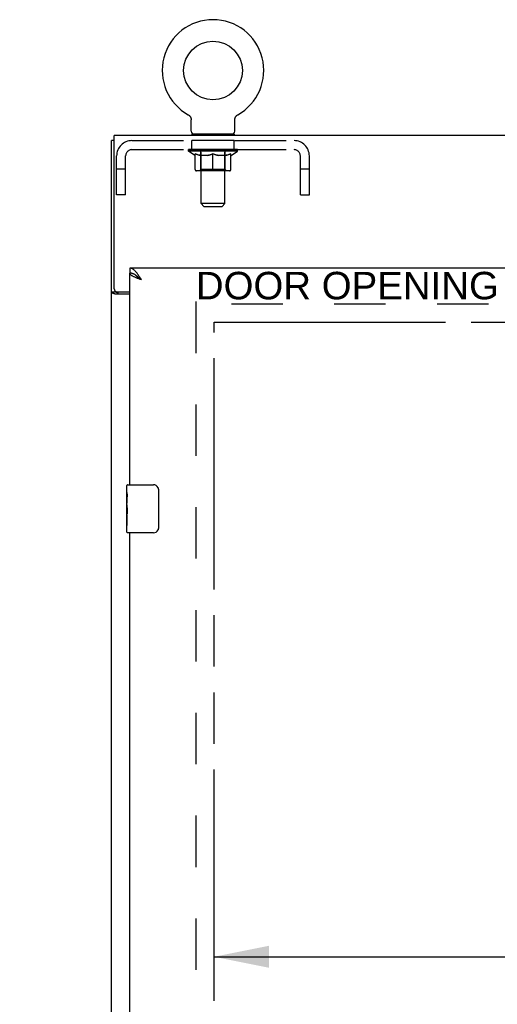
# Model space of a CAD drawing. Header units: inches. Extents: x 0 to 194, y 0 to 126.
# Tile 7 of 15: x 38 to 48, y 75 to 95. Entities that reach past the tile are written whole.
import ezdxf

# ---------------------------------------------------------------- set-up
doc = ezdxf.new("R2010")
doc.units = ezdxf.units.IN
doc.header["$LTSCALE"] = 10.674419
doc.header["$MEASUREMENT"] = 0
doc.linetypes.add('HIDDEN', pattern=[0.2, 0.1, -0.1])
doc.linetypes.add('PHANTOM', pattern=[0.8, 0.45, -0.05, 0.1, -0.05, 0.1, -0.05])
doc.layers.get('0').update_dxf_attribs({"linetype": 'CONTINUOUS'})
for name, color, linetype in [('02___PRT_ALL_AXES', 7, 'CONTINUOUS'), ('AVAILABLE_DOOR_SPACE', 7, 'CONTINUOUS'), ('DEFAULT_2', 8, 'HIDDEN'), ('DIMENSIONS', 7, 'CONTINUOUS')]:
    doc.layers.add(name, color=color, linetype=linetype)
doc.styles.get("Standard").update_dxf_attribs({"font": 'arial.ttf'})
doc.dimstyles.new('DIMSTYLE_3', dxfattribs={"dimtxt": 0.890486, "dimasz": 1.141649, "dimexe": 0.09, "dimexo": 0.07, "dimgap": 0.039, "dimtad": 0, "dimtih": 1, "dimtoh": 1, "dimzin": 4, "dimdsep": 46, "dimtxsty": 'Standard', "dimblk": '_FILLED', "dimblk1": '_FILLED', "dimblk2": '_FILLED', "dimcen": 0.09, "dimazin": 1, "dimtfac": 1, "dimtdec": 3, "dimtofl": 0, "dimtmove": 0, "dimatfit": 3, "dimldrblk": '_FILLED', "dimfxl": 1, "dimtolj": 1, "dimtzin": 4, "dimarcsym": 0})

# ---------------------------------------------------------------- blocks, each defined once
blk = doc.blocks.new('_FILLED')
at = {"color": 0, "linetype": 'ByBlock'}
blk.add_solid([(0, 0), (-1, 0.2), (-1, -0.2)], dxfattribs=at)
blk = doc.blocks.new('*D17')
at = {"layer": 'DIMENSIONS', "color": 2, "linetype": 'Continuous'}
for p, q in [((42.058, 75.784), (51.762, 75.784)), ((62.714, 75.784), (55.764, 75.784))]:
    blk.add_line(p, q, dxfattribs=at)
at = {"layer": 'DIMENSIONS', "color": 2, "linetype": 'Continuous', "xscale": 1.1416490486, "yscale": 1.1416490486, "zscale": 1.1416490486, "rotation": 180}
blk.add_blockref('_FILLED', (42.058, 75.784), dxfattribs=at)
at = {"layer": 'DIMENSIONS', "color": 2, "linetype": 'Continuous', "xscale": 1.1416490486, "yscale": 1.1416490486, "zscale": 1.1416490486}
blk.add_blockref('_FILLED', (62.714, 75.784), dxfattribs=at)
at = {"layer": 'DIMENSIONS', "color": 2, "linetype": 'Continuous', "insert": (53.763, 76.229), "char_height": 0.8905, "width": 3.11174, "attachment_point": 2, "line_spacing_factor": 0.9}
blk.add_mtext('20.66', dxfattribs=at)
blk = doc.blocks.new('*D18')
at = {"layer": 'DIMENSIONS', "color": 2, "linetype": 'Continuous'}
for p, q in [((40.308, 73.046), (40.308, 77.378)), ((40.308, 74.073), (38.025, 74.073)), ((42.058, 74.073), (44.124, 74.073))]:
    blk.add_line(p, q, dxfattribs=at)
at = {"layer": 'DIMENSIONS', "color": 2, "linetype": 'Continuous', "xscale": 1.1416490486, "yscale": 1.1416490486, "zscale": 1.1416490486}
blk.add_blockref('_FILLED', (40.308, 74.073), dxfattribs=at)
at = {"layer": 'DIMENSIONS', "color": 2, "linetype": 'Continuous', "xscale": 1.1416490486, "yscale": 1.1416490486, "zscale": 1.1416490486, "rotation": 180}
blk.add_blockref('_FILLED', (42.058, 74.073), dxfattribs=at)
at = {"layer": 'DIMENSIONS', "color": 2, "linetype": 'Continuous', "insert": (44.569, 74.518), "char_height": 0.8905, "width": 2.41987, "attachment_point": 1, "line_spacing_factor": 0.9}
blk.add_mtext('1.75', dxfattribs=at)

msp = doc.modelspace()

# ---------------------------------------------------------------- linework, layer by layer
at = {"color": 7, "linetype": 'Continuous'}
for p, q in [((41.521, 93.273), (41.521, 93.273)), ((41.521, 93.273), (41.525, 93.27)), ((41.525, 93.27), (41.529, 93.268)), ((41.529, 93.268), (41.533, 93.266)), ((41.532, 93.266), (41.536, 93.263)), ((41.536, 93.263), (41.54, 93.26)), ((41.539, 93.26), (41.543, 93.257)), ((41.543, 93.257), (41.546, 93.254)), ((41.546, 93.254), (41.549, 93.251)), ((41.549, 93.251), (41.552, 93.248)), ((41.552, 93.248), (41.555, 93.245)), ((42.519, 93.245), (42.522, 93.248)), ((42.522, 93.248), (42.525, 93.251)), ((42.525, 93.251), (42.528, 93.254)), ((42.528, 93.254), (42.531, 93.257)), ((42.531, 93.257), (42.535, 93.26)), ((42.535, 93.26), (42.538, 93.263)), ((42.538, 93.263), (42.542, 93.266)), ((42.542, 93.266), (42.545, 93.268)), ((42.545, 93.268), (42.549, 93.27)), ((42.545, 93.268), (42.547, 93.269)), ((42.549, 93.27), (42.553, 93.273)), ((42.553, 93.273), (42.553, 93.273)), ((41.555, 93.245), (41.558, 93.241)), ((41.558, 93.241), (41.561, 93.238)), ((41.561, 93.238), (41.563, 93.234)), ((41.563, 93.234), (41.566, 93.23)), ((41.566, 93.23), (41.568, 93.227)), ((41.568, 93.227), (41.57, 93.223)), ((41.57, 93.223), (41.572, 93.219)), ((41.572, 93.219), (41.574, 93.215)), ((41.574, 93.215), (41.576, 93.211)), ((41.576, 93.211), (41.578, 93.206)), ((41.577, 93.207), (41.579, 93.202)), ((41.579, 93.202), (41.58, 93.198)), ((41.58, 93.198), (41.581, 93.194)), ((41.585, 92.928), (41.585, 93.164)), ((42.489, 93.164), (42.489, 93.167)), ((42.489, 92.928), (42.489, 93.164)), ((42.49, 93.176), (42.49, 93.181)), ((42.491, 93.185), (42.492, 93.189)), ((42.492, 93.189), (42.493, 93.194)), ((42.493, 93.194), (42.494, 93.198)), ((42.494, 93.198), (42.495, 93.202)), ((42.495, 93.202), (42.497, 93.207)), ((42.497, 93.206), (42.498, 93.211)), ((42.498, 93.211), (42.5, 93.215)), ((42.5, 93.215), (42.502, 93.219)), ((42.502, 93.219), (42.504, 93.223)), ((42.504, 93.223), (42.506, 93.227)), ((42.506, 93.227), (42.508, 93.23)), ((42.508, 93.23), (42.511, 93.234)), ((42.511, 93.234), (42.513, 93.238)), ((42.513, 93.238), (42.516, 93.241)), ((42.516, 93.241), (42.519, 93.245)), ((41.6, 92.868), (41.6, 92.838)), ((42.475, 92.868), (41.6, 92.868)), ((42.475, 92.868), (42.475, 92.838)), ((39.985, 92.734), (39.933, 92.734)), ((40.308, 90.088), (40.308, 89.984)), ((40.037, 89.586), (39.933, 89.586)), ((40.037, 89.586), (40.037, 89.598)), ((40.248, 85.427), (40.248, 85.573)), ((40.263, 85.588), (40.803, 85.588)), ((40.903, 85.488), (40.903, 84.688)), ((40.248, 85.169), (40.248, 85.203)), ((40.248, 84.972), (40.248, 85.004)), ((40.248, 84.603), (40.248, 84.742)), ((40.803, 84.588), (40.263, 84.588))]:
    msp.add_line(p, q, dxfattribs=at)
at = {"color": 3, "linetype": 'Continuous'}
for p, q in [((39.985, 89.657), (39.985, 92.838)), ((87.881, 92.838), (39.985, 92.838)), ((39.933, 32.942), (39.933, 92.734)), ((63.839, 90.088), (40.308, 90.088)), ((40.308, 85.588), (40.308, 89.984)), ((40.045, 89.597), (40.308, 89.597)), ((40.308, 89.545), (40.003, 89.545)), ((40.308, 65.338), (40.308, 84.588))]:
    msp.add_line(p, q, dxfattribs=at)
at = {"color": 7, "linetype": 'Continuous'}
for points in [[(41.581, 93.194), (41.582, 93.189), (41.583, 93.185)], [(41.582, 93.189), (41.583, 93.185), (41.584, 93.181), (41.584, 93.176), (41.585, 93.172), (41.585, 93.167), (41.585, 93.164)], [(41.584, 93.176), (41.585, 93.172), (41.585, 93.167)], [(42.489, 93.167), (42.489, 93.172), (42.49, 93.176), (42.49, 93.181), (42.491, 93.185)], [(40.412, 89.953), (40.403, 89.959), (40.393, 89.963), (40.384, 89.967), (40.374, 89.971), (40.365, 89.975), (40.355, 89.977), (40.346, 89.98), (40.337, 89.981), (40.327, 89.983), (40.318, 89.984), (40.308, 89.984)], [(40.431, 89.942), (40.422, 89.948), (40.412, 89.953)], [(40.555, 89.841), (40.544, 89.848), (40.534, 89.854), (40.524, 89.861), (40.514, 89.867), (40.505, 89.874), (40.495, 89.88), (40.486, 89.887), (40.478, 89.893), (40.469, 89.9), (40.461, 89.906), (40.454, 89.913), (40.447, 89.919), (40.44, 89.926), (40.435, 89.932), (40.43, 89.938), (40.425, 89.945), (40.424, 89.947)], [(40.555, 89.841), (40.545, 89.85), (40.536, 89.858), (40.526, 89.867), (40.517, 89.875), (40.507, 89.884), (40.498, 89.892), (40.488, 89.9), (40.479, 89.908), (40.469, 89.915), (40.46, 89.922), (40.45, 89.929), (40.441, 89.936), (40.431, 89.942)], [(40.053, 89.571), (40.05, 89.572), (40.048, 89.573), (40.046, 89.575), (40.044, 89.576), (40.042, 89.577), (40.04, 89.579), (40.039, 89.58), (40.038, 89.582), (40.038, 89.583), (40.037, 89.585), (40.037, 89.586)], [(40.077, 89.545), (40.077, 89.547), (40.077, 89.549), (40.077, 89.551), (40.076, 89.553), (40.075, 89.554), (40.074, 89.556), (40.073, 89.558), (40.072, 89.559), (40.07, 89.561), (40.068, 89.562), (40.066, 89.564), (40.064, 89.565), (40.062, 89.566), (40.06, 89.567), (40.058, 89.568), (40.053, 89.571)], [(40.896, 85.524), (40.898, 85.518), (40.9, 85.512), (40.901, 85.506), (40.902, 85.5), (40.903, 85.494), (40.903, 85.488)], [(40.903, 84.688), (40.903, 84.682), (40.902, 84.675), (40.901, 84.669), (40.9, 84.663), (40.898, 84.657), (40.896, 84.652)]]:
    msp.add_lwpolyline(points, dxfattribs=at)
at = {"color": 3, "linetype": 'Continuous'}
for points in [[(40.46, 89.981), (40.45, 89.993), (40.441, 90.005), (40.431, 90.016), (40.422, 90.026), (40.412, 90.035), (40.403, 90.044), (40.393, 90.052), (40.384, 90.06), (40.374, 90.066), (40.365, 90.072), (40.355, 90.077), (40.346, 90.081), (40.337, 90.084), (40.327, 90.086), (40.318, 90.087), (40.308, 90.088)], [(40.415, 89.896), (40.403, 89.902), (40.391, 89.907), (40.38, 89.913), (40.37, 89.918), (40.361, 89.924), (40.352, 89.929), (40.344, 89.934), (40.336, 89.94), (40.33, 89.945), (40.324, 89.951), (40.319, 89.956), (40.315, 89.962), (40.312, 89.967), (40.31, 89.973), (40.309, 89.978), (40.308, 89.984)], [(40.555, 89.841), (40.545, 89.856), (40.536, 89.871), (40.526, 89.886), (40.517, 89.9), (40.507, 89.915), (40.498, 89.929), (40.488, 89.943), (40.479, 89.956), (40.469, 89.969), (40.46, 89.981)], [(40.555, 89.841), (40.54, 89.847), (40.525, 89.852), (40.51, 89.858), (40.496, 89.863), (40.481, 89.869), (40.467, 89.874), (40.453, 89.88), (40.44, 89.885), (40.427, 89.891), (40.415, 89.896)], [(39.968, 89.56), (39.964, 89.562), (39.96, 89.563), (39.957, 89.564), (39.954, 89.565), (39.951, 89.567), (39.948, 89.568), (39.946, 89.569), (39.943, 89.571), (39.941, 89.572), (39.939, 89.574), (39.937, 89.576), (39.936, 89.577), (39.935, 89.579), (39.934, 89.581), (39.934, 89.582), (39.933, 89.584), (39.933, 89.586)], [(40.003, 89.545), (40.001, 89.547), (39.999, 89.548), (39.996, 89.55), (39.993, 89.551), (39.99, 89.552), (39.987, 89.554), (39.983, 89.555), (39.979, 89.556), (39.968, 89.56)]]:
    msp.add_lwpolyline(points, dxfattribs=at)
at = {"color": 7, "linetype": 'Continuous'}
msp.add_circle((42.037, 94.192), 0.609, dxfattribs=at)
for centre, radius, start, end in [((42.037, 94.192), 1.054, 299.1042, 240.8958), ((41.645, 92.928), 0.06, 180, 270), ((42.429, 92.928), 0.06, 270, 360), ((40.263, 85.573), 0.015, 90, 180), ((40.803, 85.488), 0.1, 21.1999, 90), ((40.263, 84.603), 0.015, 180, 270), ((40.803, 84.688), 0.1, 270, 338.7946)]:
    msp.add_arc(centre, radius, start, end, dxfattribs=at)
at = {"color": 3, "linetype": 'Continuous'}
msp.add_arc((40.045, 89.657), 0.06, 180, 270, dxfattribs=at)
at = {"layer": '02___PRT_ALL_AXES', "color": 8, "linetype": 'HIDDEN'}
for p, q in [((41.6, 92.547), (41.6, 92.734)), ((42.475, 92.734), (41.6, 92.734)), ((42.475, 92.547), (42.475, 92.734)), ((42.475, 92.547), (41.6, 92.547))]:
    msp.add_line(p, q, dxfattribs=at)
at = {"layer": '02___PRT_ALL_AXES', "color": 7, "linetype": 'Continuous'}
for p, q in [((40.248, 85.427), (40.248, 85.573)), ((40.248, 85.169), (40.248, 85.426)), ((40.254, 85.371), (40.248, 85.371)), ((40.255, 85.203), (40.255, 85.339)), ((40.248, 85.203), (40.255, 85.203)), ((40.248, 84.603), (40.248, 85.167)), ((40.25, 85.14), (40.248, 85.14)), ((40.249, 85.142), (40.251, 85.12)), ((40.248, 85.008), (40.254, 85.008)), ((40.248, 84.972), (40.255, 84.972)), ((40.248, 84.91), (40.255, 84.91)), ((40.255, 84.742), (40.255, 84.972)), ((40.248, 84.742), (40.255, 84.742))]:
    msp.add_line(p, q, dxfattribs=at)
for points in [[(40.248, 85.427), (40.248, 85.423), (40.249, 85.419), (40.249, 85.413), (40.25, 85.407), (40.251, 85.4), (40.252, 85.393), (40.253, 85.384), (40.253, 85.376)], [(40.253, 85.376), (40.254, 85.367), (40.255, 85.358), (40.255, 85.349), (40.255, 85.339)], [(40.248, 85.169), (40.248, 85.161), (40.249, 85.152), (40.249, 85.142)], [(40.251, 85.12), (40.252, 85.108), (40.253, 85.096), (40.254, 85.084), (40.255, 85.071), (40.255, 85.059), (40.255, 85.046), (40.255, 85.033), (40.255, 85.02), (40.254, 85.008), (40.253, 84.995), (40.252, 84.983)]]:
    msp.add_lwpolyline(points, dxfattribs=at)
msp.add_ellipse((40.511, 85.004), major_axis=(0.263, 0), ratio=0.432808, start_param=3.141593, end_param=3.321581, dxfattribs=at)
at = {"layer": 'AVAILABLE_DOOR_SPACE', "color": 4, "linetype": 'PHANTOM'}
for p, q in [((42.058, 40.713), (42.058, 88.963)), ((42.058, 88.963), (62.714, 88.963))]:
    msp.add_line(p, q, dxfattribs=at)
at = {"layer": 'DEFAULT_2', "color": 8, "linetype": 'HIDDEN'}
for p, q in [((41.521, 93.273), (41.521, 93.273)), ((41.527, 93.269), (41.529, 93.268)), ((42.553, 93.273), (42.553, 93.273)), ((41.787, 92.868), (41.787, 92.838)), ((41.788, 91.428), (41.788, 92.838)), ((42.286, 91.428), (42.286, 92.838)), ((42.287, 92.868), (42.287, 92.838)), ((40.354, 92.734), (43.72, 92.734)), ((40.354, 92.547), (43.72, 92.547)), ((41.531, 92.514), (41.531, 92.552)), ((41.658, 92.425), (41.531, 92.514)), ((42.543, 92.514), (41.531, 92.514)), ((41.539, 92.546), (41.539, 92.552)), ((41.545, 92.544), (41.545, 92.547)), ((41.545, 92.544), (42.529, 92.544)), ((41.553, 92.544), (41.553, 92.547)), ((41.553, 92.544), (41.553, 92.547)), ((41.561, 92.546), (41.561, 92.552)), ((41.574, 92.544), (41.574, 92.547)), ((41.576, 92.544), (41.576, 92.547)), ((41.599, 92.546), (41.599, 92.552)), ((41.61, 92.544), (41.61, 92.547)), ((41.612, 92.544), (41.612, 92.547)), ((41.776, 92.546), (41.615, 92.546)), ((41.649, 92.546), (41.649, 92.552)), ((41.65, 92.544), (41.65, 92.546)), ((41.651, 92.544), (41.651, 92.546)), ((41.653, 92.544), (41.653, 92.546)), ((41.659, 92.544), (41.659, 92.547)), ((41.659, 92.544), (41.659, 92.546)), ((41.662, 92.544), (41.662, 92.547)), ((41.665, 92.544), (41.665, 92.547)), ((41.667, 92.135), (41.667, 92.46)), ((41.668, 92.544), (41.668, 92.546)), ((41.679, 92.544), (41.679, 92.546)), ((41.694, 92.544), (41.694, 92.548)), ((41.694, 92.544), (41.694, 92.546)), ((41.711, 92.544), (41.711, 92.546)), ((41.711, 92.544), (41.711, 92.546)), ((41.712, 92.546), (41.712, 92.552)), ((41.719, 92.544), (41.719, 92.547)), ((41.723, 92.544), (41.723, 92.547)), ((41.73, 92.544), (41.73, 92.546)), ((41.739, 92.544), (41.739, 92.55)), ((41.752, 92.544), (41.752, 92.546)), ((41.754, 92.544), (41.754, 92.546)), ((41.776, 92.544), (41.776, 92.546)), ((41.829, 92.546), (41.78, 92.546)), ((41.784, 92.546), (41.784, 92.552)), ((41.787, 92.137), (41.787, 92.512)), ((41.789, 92.544), (41.789, 92.547)), ((41.793, 92.544), (41.793, 92.547)), ((41.798, 92.544), (41.798, 92.551)), ((41.801, 92.544), (41.801, 92.546)), ((41.81, 92.544), (41.81, 92.546)), ((41.829, 92.544), (41.829, 92.546)), ((41.889, 92.546), (41.842, 92.546)), ((41.858, 92.544), (41.858, 92.546)), ((41.864, 92.546), (41.864, 92.552)), ((41.867, 92.544), (41.867, 92.547)), ((41.869, 92.544), (41.869, 92.551)), ((41.871, 92.544), (41.871, 92.547)), ((41.877, 92.544), (41.877, 92.547)), ((41.889, 92.544), (41.889, 92.546)), ((41.954, 92.546), (41.91, 92.546)), ((41.92, 92.544), (41.92, 92.546)), ((41.946, 92.546), (42.037, 92.552)), ((41.949, 92.546), (41.949, 92.552)), ((41.95, 92.552), (41.949, 92.552)), ((41.95, 92.547), (41.95, 92.552)), ((41.95, 92.544), (41.95, 92.547)), ((41.953, 92.544), (41.953, 92.547)), ((41.954, 92.544), (41.954, 92.547)), ((41.954, 92.544), (41.954, 92.546)), ((42.02, 92.546), (41.982, 92.546)), ((41.986, 92.544), (41.986, 92.546)), ((42.02, 92.544), (42.02, 92.546)), ((42.035, 92.547), (42.035, 92.547)), ((42.035, 92.544), (42.035, 92.547)), ((42.035, 92.544), (42.035, 92.547)), ((42.037, 92.546), (42.037, 92.552)), ((42.037, 92.106), (42.037, 92.46)), ((42.039, 92.544), (42.039, 92.547)), ((42.039, 92.544), (42.039, 92.547)), ((42.039, 92.547), (42.039, 92.547)), ((42.041, 92.546), (42.092, 92.546)), ((42.054, 92.544), (42.054, 92.546)), ((42.067, 92.546), (42.067, 92.55)), ((42.067, 92.55), (42.129, 92.546)), ((42.084, 92.546), (42.084, 92.549)), ((42.088, 92.544), (42.088, 92.546)), ((42.12, 92.544), (42.12, 92.547)), ((42.121, 92.544), (42.121, 92.547)), ((42.121, 92.544), (42.121, 92.546)), ((42.121, 92.546), (42.164, 92.546)), ((42.125, 92.547), (42.125, 92.552)), ((42.125, 92.546), (42.125, 92.552)), ((42.125, 92.552), (42.125, 92.552)), ((42.125, 92.544), (42.125, 92.547)), ((42.154, 92.544), (42.154, 92.546)), ((42.185, 92.544), (42.185, 92.546)), ((42.185, 92.546), (42.232, 92.546)), ((42.197, 92.544), (42.197, 92.547)), ((42.203, 92.544), (42.203, 92.547)), ((42.205, 92.544), (42.205, 92.551)), ((42.207, 92.544), (42.207, 92.547)), ((42.21, 92.546), (42.21, 92.552)), ((42.216, 92.544), (42.216, 92.546)), ((42.245, 92.544), (42.245, 92.546)), ((42.245, 92.546), (42.294, 92.546)), ((42.264, 92.544), (42.264, 92.546)), ((42.273, 92.544), (42.273, 92.546)), ((42.276, 92.544), (42.276, 92.551)), ((42.281, 92.544), (42.281, 92.547)), ((42.285, 92.544), (42.285, 92.547)), ((42.287, 92.137), (42.287, 92.512)), ((42.29, 92.546), (42.29, 92.552)), ((42.298, 92.544), (42.298, 92.546)), ((42.298, 92.546), (42.459, 92.546)), ((42.32, 92.544), (42.32, 92.546)), ((42.323, 92.544), (42.323, 92.546)), ((42.335, 92.544), (42.335, 92.55)), ((42.344, 92.544), (42.344, 92.546)), ((42.351, 92.544), (42.351, 92.547)), ((42.355, 92.544), (42.355, 92.547)), ((42.362, 92.546), (42.362, 92.552)), ((42.364, 92.544), (42.364, 92.546)), ((42.364, 92.544), (42.364, 92.546)), ((42.38, 92.544), (42.38, 92.548)), ((42.38, 92.544), (42.38, 92.546)), ((42.395, 92.544), (42.395, 92.546)), ((42.406, 92.544), (42.406, 92.546)), ((42.408, 92.135), (42.408, 92.46)), ((42.41, 92.544), (42.41, 92.547)), ((42.412, 92.544), (42.412, 92.547)), ((42.415, 92.544), (42.415, 92.547)), ((42.415, 92.544), (42.415, 92.546)), ((42.416, 92.425), (42.543, 92.514)), ((42.421, 92.544), (42.421, 92.546)), ((42.423, 92.544), (42.423, 92.546)), ((42.424, 92.544), (42.424, 92.546)), ((42.425, 92.546), (42.425, 92.552)), ((42.462, 92.544), (42.462, 92.547)), ((42.464, 92.544), (42.464, 92.547)), ((42.475, 92.546), (42.475, 92.552)), ((42.498, 92.544), (42.498, 92.547)), ((42.5, 92.544), (42.5, 92.547)), ((42.513, 92.546), (42.513, 92.552)), ((42.521, 92.544), (42.521, 92.547)), ((42.522, 92.544), (42.522, 92.547)), ((42.529, 92.544), (42.529, 92.547)), ((42.536, 92.546), (42.536, 92.552)), ((42.543, 92.514), (42.543, 92.552)), ((40.037, 91.609), (40.037, 92.417)), ((40.224, 91.609), (40.224, 92.417)), ((41.658, 92.425), (41.667, 92.425)), ((41.924, 92.425), (41.78, 92.425)), ((42.294, 92.425), (42.15, 92.425)), ((42.408, 92.425), (42.416, 92.425)), ((43.85, 91.609), (43.85, 92.417)), ((44.037, 91.609), (44.037, 92.417)), ((40.224, 92.139), (40.037, 92.139)), ((42.378, 92.106), (41.696, 92.106)), ((41.787, 92.137), (41.755, 92.106)), ((42.287, 92.137), (41.787, 92.137)), ((42.287, 92.137), (42.319, 92.106)), ((44.037, 92.139), (43.85, 92.139)), ((40.224, 91.609), (40.037, 91.609)), ((41.848, 91.368), (41.788, 91.428)), ((42.286, 91.428), (41.788, 91.428)), ((42.226, 91.368), (42.286, 91.428)), ((43.85, 91.609), (44.037, 91.609)), ((41.848, 91.368), (42.226, 91.368)), ((41.683, 89.39), (41.683, 40.286)), ((86.183, 89.338), (41.683, 89.338))]:
    msp.add_line(p, q, dxfattribs=at)
for points in [[(41.667, 92.46), (41.687, 92.452), (41.708, 92.445), (41.727, 92.439), (41.747, 92.433), (41.767, 92.429), (41.786, 92.425)], [(41.78, 92.425), (41.762, 92.429), (41.743, 92.434), (41.724, 92.439), (41.705, 92.445), (41.686, 92.452), (41.667, 92.459)], [(41.916, 92.425), (41.936, 92.429), (41.956, 92.433), (41.976, 92.439), (41.996, 92.445), (42.016, 92.452), (42.037, 92.46)], [(42.037, 92.459), (42.018, 92.451), (41.999, 92.445), (41.98, 92.439), (41.961, 92.433), (41.943, 92.429), (41.924, 92.425)], [(42.037, 92.46), (42.058, 92.452), (42.078, 92.445), (42.098, 92.439), (42.118, 92.433), (42.138, 92.429), (42.158, 92.425)], [(42.15, 92.425), (42.131, 92.429), (42.113, 92.433), (42.094, 92.439), (42.075, 92.445), (42.056, 92.451), (42.037, 92.459)], [(42.288, 92.425), (42.307, 92.429), (42.327, 92.433), (42.347, 92.439), (42.367, 92.445), (42.387, 92.452), (42.408, 92.46)], [(42.408, 92.459), (42.388, 92.452), (42.369, 92.445), (42.35, 92.439), (42.331, 92.433), (42.312, 92.429), (42.294, 92.425)]]:
    msp.add_lwpolyline(points, dxfattribs=at)
for centre, radius, start, end in [((41.758, 92.838), 0.03, 0, 90), ((42.316, 92.838), 0.03, 90, 180), ((40.354, 92.417), 0.317, 90, 180), ((43.72, 92.417), 0.317, 0, 90), ((40.354, 92.417), 0.13, 90, 180), ((41.755, 92.512), 0.0318, 0, 90), ((42.319, 92.512), 0.0318, 90, 180), ((43.72, 92.417), 0.13, 0, 90), ((41.696, 92.135), 0.0296, 180, 270), ((42.378, 92.135), 0.0296, 270, 360)]:
    msp.add_arc(centre, radius, start, end, dxfattribs=at)
for centre, major_axis, ratio, start_param, end_param in [((42.037, 92.552), (0.506, 0.005), 0.05963, 2.96643, 3.140963), ((41.515, 92.542), (0.158, 0), 0.060556, 0.430652, 1.470503), ((42.037, 92.552), (0.506, 0), 0.060556, -3.141593, -2.96706), ((41.515, 92.537), (0.158, 0.002), 0.05963, 1.376596, 1.469874), ((42.037, 92.552), (0.506, 0.011), 0.05688, 2.791345, 2.965878), ((41.496, 92.542), (0.158, 0.002), 0.05963, 0.25549, 1.295341), ((41.55, 92.542), (0.158, -0.002), 0.05963, 0.605815, 1.645666), ((42.037, 92.552), (0.506, -0.005), 0.05963, -2.96643, -2.791898), ((41.55, 92.537), (0.158, 0), 0.060556, 1.551758, 1.645036), ((41.496, 92.537), (0.158, 0.003), 0.05688, 1.20151, 1.294789), ((41.551, 92.539), (0.131, 0.001), 0.05963, 1.065228, 1.614276), ((41.535, 92.539), (0.131, 0.003), 0.05688, 0.890143, 1.43919), ((41.582, 92.539), (0.131, 0), 0.060556, 1.240391, 1.789438), ((42.037, 92.552), (0.506, 0.015), 0.052395, 2.616403, 2.790936), ((41.493, 92.542), (0.158, 0.003), 0.05688, 0.080405, 1.120256), ((41.6, 92.542), (0.158, -0.003), 0.05688, 0.7809, 1.820751), ((42.037, 92.552), (0.506, -0.011), 0.05688, -2.791345, -2.616812), ((41.6, 92.537), (0.158, -0.002), 0.05963, 1.72692, 1.820198), ((41.493, 92.537), (0.158, 0.005), 0.052395, 1.026568, 1.119847), ((41.535, 92.539), (0.131, 0.004), 0.052395, 0.715201, 1.264248), ((41.626, 92.539), (0.131, -0.001), 0.05963, 1.415553, 1.9646), ((42.037, 92.552), (0.506, 0.02), 0.046319, 2.441654, 2.616187), ((41.664, 92.542), (0.158, -0.005), 0.052395, 0.955842, 1.995693), ((41.506, 92.542), (0.158, 0.005), 0.052395, -0.094537, 0.945314), ((42.037, 92.552), (0.506, -0.015), 0.052395, -2.616403, -2.44187), ((41.664, 92.537), (0.158, -0.003), 0.05688, 1.902006, 1.995284), ((41.506, 92.537), (0.158, 0.006), 0.046319, 0.851819, 0.945098), ((41.55, 92.539), (0.131, 0.005), 0.046319, 0.540452, 1.089499), ((41.683, 92.539), (0.131, -0.003), 0.05688, 1.590638, 2.139686), ((42.037, 92.552), (0.506, 0.024), 0.038841, 2.267123, 2.441656), ((41.738, 92.542), (0.158, -0.006), 0.046319, 1.130591, 2.170442), ((41.536, 92.542), (0.158, 0.006), 0.046319, -0.269286, 0.770565), ((42.037, 92.552), (0.506, -0.02), 0.046319, -2.441654, -2.267121), ((41.738, 92.537), (0.158, -0.005), 0.052395, 2.076947, 2.170226), ((41.536, 92.537), (0.158, 0.007), 0.038841, 0.677289, 0.770567), ((41.579, 92.539), (0.131, 0.006), 0.038841, 0.365921, 0.914969), ((41.751, 92.539), (0.131, -0.004), 0.052395, 1.76558, 2.314627), ((42.037, 92.552), (0.506, 0.027), 0.030195, 2.09281, 2.267343), ((41.822, 92.542), (0.158, -0.007), 0.038841, 1.305122, 2.344973), ((41.581, 92.542), (0.158, 0.007), 0.038841, -0.443817, 0.596034), ((42.037, 92.552), (0.506, -0.024), 0.038841, -2.267123, -2.092591), ((41.822, 92.537), (0.158, -0.006), 0.046319, 2.251696, 2.344975), ((41.581, 92.537), (0.158, 0.008), 0.030195, 0.502975, 0.596254), ((41.623, 92.539), (0.131, 0.007), 0.030195, 0.191608, 0.740655), ((41.827, 92.539), (0.131, -0.005), 0.046319, 1.940329, 2.489376), ((41.64, 92.542), (0.158, 0.008), 0.030195, -0.61813, 0.421721), ((42.037, 92.552), (0.506, 0.029), 0.020645, 1.918687, 2.09322), ((41.913, 92.542), (0.158, -0.008), 0.030195, 1.479435, 2.519286), ((42.037, 92.552), (0.506, -0.027), 0.030195, -2.09281, -1.918277), ((41.913, 92.537), (0.158, -0.007), 0.038841, 2.426227, 2.519505), ((41.64, 92.537), (0.158, 0.009), 0.020645, 0.328852, 0.422131), ((41.679, 92.539), (0.131, 0.007), 0.020645, 0.017485, 0.566532), ((41.91, 92.539), (0.131, -0.006), 0.038841, 2.11486, 2.663907), ((41.71, 92.542), (0.158, 0.009), 0.020645, -0.792253, 0.247598), ((42.037, 92.552), (0.506, 0.03), 0.010478, 1.744704, 1.919237), ((42.007, 92.542), (0.158, -0.009), 0.020645, 1.653558, 2.693409), ((42.037, 92.552), (0.506, -0.029), 0.020645, -1.918687, -1.744154), ((42.007, 92.537), (0.158, -0.008), 0.030195, 2.60054, 2.693819), ((41.71, 92.537), (0.158, 0.009), 0.010478, 0.154869, 0.248148), ((41.746, 92.539), (0.131, 0.008), 0.010478, 6.126688, 6.675735), ((41.996, 92.539), (0.131, -0.007), 0.030195, 2.289173, 2.83822), ((41.791, 92.542), (0.158, 0.009), 0.010478, -0.966236, -0.000846), ((42.102, 92.542), (0.158, -0.009), 0.010478, 1.827541, 2.867392), ((42.037, 92.552), (0.506, -0.03), 0.010478, -1.744704, -1.563007), ((42.102, 92.537), (0.158, -0.009), 0.020645, 2.774664, 2.867942), ((42.084, 92.539), (0.131, -0.007), 0.020645, 2.463296, 3.012344), ((41.973, 92.542), (0.158, 0.009), 0.010478, 0.274201, 1.314052), ((41.904, 92.539), (0.131, 0.008), 0.010478, -0.000483, 0.504314), ((41.879, 92.537), (0.158, 0.009), 0.010478, 0.099668, 0.192946), ((42.037, 92.552), (0.506, 0.03), 0.010478, -1.571421, -1.396888), ((42.195, 92.537), (0.158, -0.009), 0.010478, 2.74231, 2.948646), ((42.17, 92.539), (0.131, -0.008), 0.010478, 2.637279, 3.14189), ((42.068, 92.542), (0.158, 0.009), 0.020645, 0.448184, 1.488034), ((41.99, 92.539), (0.131, 0.007), 0.020645, 0.129249, 0.678296), ((41.973, 92.537), (0.158, 0.009), 0.020645, 0.273651, 0.366929), ((42.037, 92.552), (0.506, 0.029), 0.020645, -1.397439, -1.222906), ((42.283, 92.542), (0.158, -0.009), 0.010478, -3.140747, -2.175357), ((42.037, 92.552), (0.506, -0.03), 0.010478, 1.222355, 1.396888), ((42.162, 92.542), (0.158, 0.008), 0.030195, 0.622307, 1.662158), ((42.078, 92.539), (0.131, 0.007), 0.030195, 0.303372, 0.852419), ((42.329, 92.539), (0.131, -0.008), 0.010478, 2.749043, 3.29809), ((42.364, 92.542), (0.158, -0.009), 0.020645, 2.893995, 3.933846), ((42.068, 92.537), (0.158, 0.008), 0.030195, 0.447774, 0.541052), ((42.364, 92.537), (0.158, -0.009), 0.010478, 2.893445, 2.986723), ((42.037, 92.552), (0.506, 0.027), 0.030195, -1.223315, -1.048783), ((42.037, 92.552), (0.506, -0.029), 0.020645, 1.048373, 1.222906), ((42.252, 92.542), (0.158, 0.007), 0.038841, 0.79662, 1.836471), ((42.164, 92.539), (0.131, 0.006), 0.038841, 0.477686, 1.026733), ((42.395, 92.539), (0.131, -0.007), 0.020645, 2.57506, 3.124108), ((42.435, 92.542), (0.158, -0.008), 0.030195, 2.719872, 3.759723), ((42.336, 92.542), (0.158, 0.006), 0.046319, 0.971151, 2.011002), ((42.162, 92.537), (0.158, 0.007), 0.038841, 0.622087, 0.715366), ((42.435, 92.537), (0.158, -0.009), 0.020645, 2.719462, 2.812741), ((42.037, 92.552), (0.506, 0.024), 0.038841, -1.049002, -0.874469), ((42.037, 92.552), (0.506, -0.027), 0.030195, 0.87425, 1.048783), ((42.247, 92.539), (0.131, 0.005), 0.046319, 0.652216, 1.201263), ((42.41, 92.542), (0.158, 0.005), 0.052395, 1.1459, 2.185751), ((42.452, 92.539), (0.131, -0.007), 0.030195, 2.400937, 2.949985), ((42.493, 92.542), (0.158, -0.007), 0.038841, 2.545558, 3.585409), ((42.323, 92.539), (0.131, 0.004), 0.052395, 0.826965, 1.376012), ((42.252, 92.537), (0.158, 0.006), 0.046319, 0.796618, 0.889896), ((42.493, 92.537), (0.158, -0.008), 0.030195, 2.545339, 2.638617), ((42.474, 92.542), (0.158, 0.003), 0.05688, 1.320842, 2.360692), ((42.037, 92.552), (0.506, 0.02), 0.046319, -0.874471, -0.699939), ((42.037, 92.552), (0.506, -0.024), 0.038841, 0.699936, 0.874469), ((42.538, 92.542), (0.158, -0.006), 0.046319, 2.371028, 3.410879), ((42.495, 92.539), (0.131, -0.006), 0.038841, 2.226624, 2.775671), ((42.524, 92.542), (0.158, 0.002), 0.05963, 1.495927, 2.535778), ((42.391, 92.539), (0.131, 0.003), 0.05688, 1.001907, 1.550954), ((42.568, 92.542), (0.158, -0.005), 0.052395, 2.196279, 3.23613), ((42.336, 92.537), (0.158, 0.005), 0.052395, 0.971367, 1.064645), ((42.524, 92.539), (0.131, -0.005), 0.046319, 2.052093, 2.601141), ((42.559, 92.542), (0.158, 0), 0.060556, 1.671089, 2.71094), ((42.538, 92.537), (0.158, -0.007), 0.038841, 2.371026, 2.464304), ((42.582, 92.542), (0.158, -0.003), 0.05688, 2.021337, 3.061188), ((42.037, 92.552), (0.506, 0.015), 0.052395, -0.699723, -0.52519), ((42.037, 92.552), (0.506, -0.02), 0.046319, 0.525406, 0.699939), ((42.579, 92.542), (0.158, -0.002), 0.05963, 1.846251, 2.886102), ((42.448, 92.539), (0.131, 0.001), 0.05963, 1.176993, 1.72604), ((42.539, 92.539), (0.131, -0.004), 0.052395, 1.877344, 2.426392), ((42.492, 92.539), (0.131, 0), 0.060556, 1.352155, 1.901202), ((42.539, 92.539), (0.131, -0.003), 0.05688, 1.702402, 2.25145), ((42.523, 92.539), (0.131, -0.001), 0.05963, 1.527317, 2.076364), ((42.41, 92.537), (0.158, 0.003), 0.05688, 1.146309, 1.239587), ((42.568, 92.537), (0.158, -0.006), 0.046319, 2.196495, 2.289773), ((42.037, 92.552), (0.506, 0.011), 0.05688, -0.524781, -0.350248), ((42.037, 92.552), (0.506, -0.015), 0.052395, 0.350657, 0.52519), ((42.474, 92.537), (0.158, 0.002), 0.05963, 1.321394, 1.414673), ((42.582, 92.537), (0.158, -0.005), 0.052395, 2.021746, 2.115024), ((42.037, 92.552), (0.506, 0.005), 0.05963, -0.349695, -0.175162), ((42.037, 92.552), (0.506, -0.011), 0.05688, 0.175715, 0.350248), ((42.524, 92.537), (0.158, 0), 0.060556, 1.496556, 1.589835), ((42.579, 92.537), (0.158, -0.003), 0.05688, 1.846804, 1.940083), ((42.559, 92.537), (0.158, -0.002), 0.05963, 1.671719, 1.764997), ((42.037, 92.552), (0.506, 0), 0.060556, -0.174533, 0), ((42.037, 92.552), (0.506, -0.005), 0.05963, 0.000629, 0.175162)]:
    msp.add_ellipse(centre, major_axis=major_axis, ratio=ratio, start_param=start_param, end_param=end_param, dxfattribs=at)

# ---------------------------------------------------------------- texts
at = {"layer": 'DIMENSIONS', "color": 2, "linetype": 'Continuous', "insert": (44.826, 90.009), "char_height": 0.57082, "width": 6.28119, "attachment_point": 2, "line_spacing_factor": 0.9}
msp.add_mtext('DOOR OPENING', dxfattribs=at)

# ---------------------------------------------------------------- dimensions: what is measured, and where the dimension line sits
at = {"layer": 'DIMENSIONS', "color": 2, "linetype": 'Continuous'}
dim = msp.add_linear_dim(base=(40.308, 74.073), p1=(42.058, 88.963), p2=(40.308, 77.448), angle=180, dimstyle='DIMSTYLE_3', dxfattribs=at)
dim.commit()
dim.dimension.update_dxf_attribs({"geometry": '*D18', "text_midpoint": (45.821, 74.068), "dimtype": 160})
dim = msp.add_linear_dim(base=(62.714, 75.784), p1=(42.058, 88.963), p2=(62.714, 88.963), dimstyle='DIMSTYLE_3', dxfattribs=at)
dim.commit()
dim.dimension.update_dxf_attribs({"geometry": '*D17', "text_midpoint": (53.751, 75.779), "dimtype": 160})

doc.saveas('drawing.dxf')
